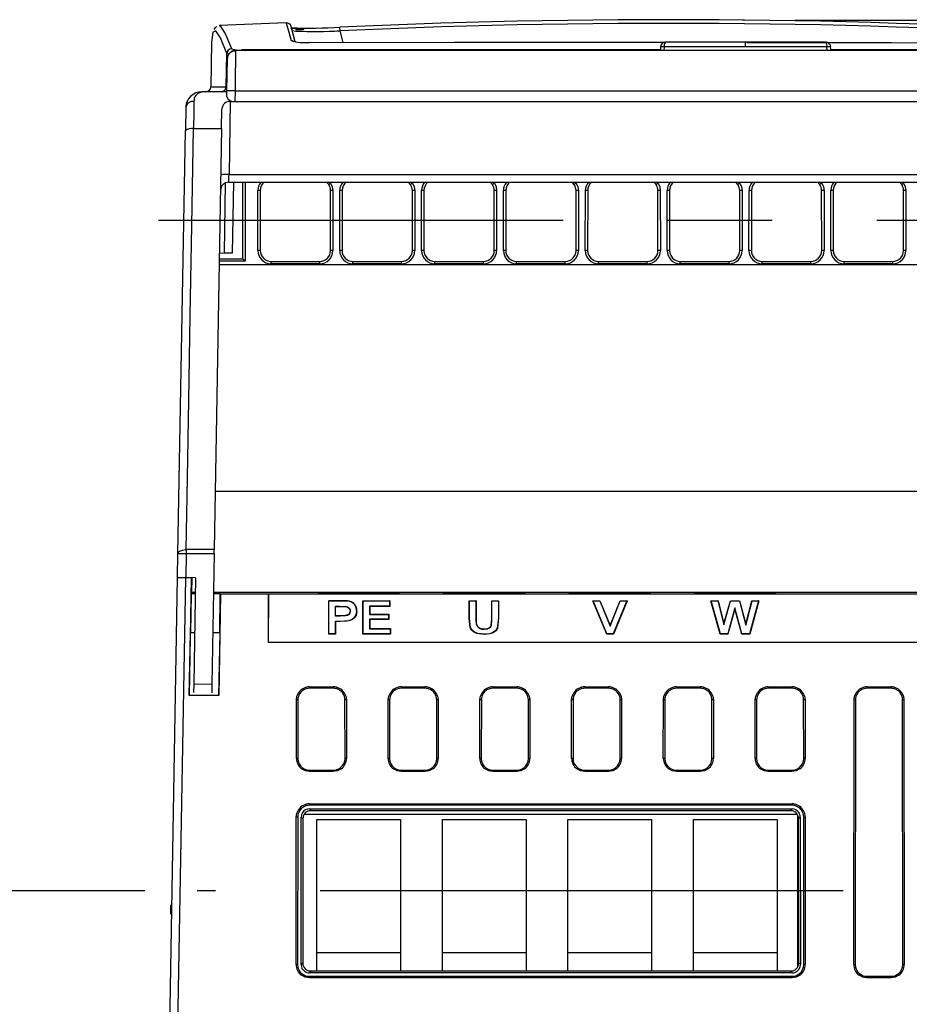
# Model space of a CAD drawing. Header units: millimetres. Extents: x 0 to 699, y 0 to 540.
# Tile 30 of 38: x 545 to 599, y 188 to 248. Entities that reach past the tile are written whole.
import ezdxf

# ---------------------------------------------------------------- set-up
doc = ezdxf.new("R2010")
doc.units = ezdxf.units.MM
doc.header["$LTSCALE"] = 2.5
doc.linetypes.add('CENTERX2', pattern=[20.32, 12.7, -2.54, 2.54, -2.54])
doc.layers.add('CENTER', color=40, linetype='CENTERX2')
doc.layers.add('DIMENSIONS', color=140, linetype='Continuous', lineweight=25)
doc.styles.add('SLDTEXTSTYLE0', font='TXT', dxfattribs={"width": 0.7})
doc.dimstyles.new('SLDDIMSTYLE0', dxfattribs={"dimtxt": 5.39502, "dimasz": 8.255, "dimexe": 0, "dimexo": 0.0625, "dimgap": 1.348755, "dimtad": 0, "dimtih": 1, "dimtoh": 1, "dimrnd": 1e-09, "dimzin": 12, "dimdsep": 46, "dimtxsty": 'SLDTEXTSTYLE0', "dimsah": 1, "dimcen": 0.09, "dimadec": 0, "dimazin": 3, "dimtfac": 1, "dimtofl": 0, "dimtmove": 0, "dimatfit": 3, "dimfxl": 0, "dimfrac": 2, "dimtolj": 1, "dimtzin": 12, "dimarcsym": 0})

# ---------------------------------------------------------------- blocks, each defined once
blk = doc.blocks.new('_D_15')
at = {"layer": 'DIMENSIONS'}
for p, q in [((592.178, 247.54), (676.376, 247.54)), ((668.438, 247.54), (668.438, 183.15)), ((660.422, 173.368), (658.611, 173.368)), ((658.611, 173.368), (658.611, 164.793)), ((676.454, 173.368), (678.266, 173.368)), ((678.266, 173.368), (678.266, 164.793)), ((658.611, 164.793), (660.422, 164.793)), ((678.266, 164.793), (676.454, 164.793)), ((668.438, 99.195), (668.438, 163.586)), ((626.069, 99.195), (676.376, 99.195))]:
    blk.add_line(p, q, dxfattribs=at)
for points in [[(668.438, 247.54), (667.168, 239.285), (669.708, 239.285)], [(668.438, 99.195), (669.708, 107.45), (667.168, 107.45)]]:
    blk.add_solid(points, dxfattribs=at)
at = {"layer": 'DIMENSIONS', "char_height": 5.2917, "attachment_point": 1, "style": 'SLDTEXTSTYLE0'}
for s, insert in [('148.3', (658.178, 181.397)), ('5.84', (660.422, 171.615))]:
    blk.add_mtext(s, dxfattribs=dict(at, insert=insert))
blk = doc.blocks.new('_D_17')
at = {"layer": 'DIMENSIONS'}
for p, q in [((552.71, 194.693), (529.341, 194.693)), ((537.279, 194.693), (537.279, 156.726)), ((529.263, 146.944), (527.451, 146.944)), ((527.451, 146.944), (527.451, 138.37)), ((545.295, 146.944), (547.106, 146.944)), ((547.106, 146.944), (547.106, 138.37)), ((527.451, 138.37), (529.263, 138.37)), ((547.106, 138.37), (545.295, 138.37)), ((537.279, 99.195), (537.279, 137.162)), ((552.299, 99.195), (529.341, 99.195))]:
    blk.add_line(p, q, dxfattribs=at)
for points in [[(537.279, 194.693), (536.009, 186.438), (538.549, 186.438)], [(537.279, 99.195), (538.549, 107.45), (536.009, 107.45)]]:
    blk.add_solid(points, dxfattribs=at)
at = {"layer": 'DIMENSIONS', "char_height": 5.2917, "attachment_point": 1, "style": 'SLDTEXTSTYLE0'}
for s, insert in [('95.5', (529.263, 154.973)), ('3.76', (529.263, 145.191))]:
    blk.add_mtext(s, dxfattribs=dict(at, insert=insert))

msp = doc.modelspace()

# ---------------------------------------------------------------- linework, layer by layer
at = {"color": 179, "linetype": 'Continuous', "lineweight": 18}
msp.add_line((589.003, 247.54), (589.235, 247.538), dxfattribs=at)
for p, q in [((557.231, 247.211), (557.215, 247.204)), ((557.251, 247.156), (557.239, 247.151)), ((561.295, 247.366), (557.248, 247.21)), ((561.84, 246.226), (561.592, 247.151)), ((561.66, 246.898), (561.879, 246.872)), ((564.378, 246.882), (564.561, 246.891)), ((564.747, 246.189), (564.561, 246.885)), ((556.762, 246.199), (556.714, 243.469)), ((558.219, 245.695), (558.218, 245.606)), ((620.149, 245.695), (558.219, 245.695)), ((584.243, 245.911), (584.229, 245.695)), ((589.184, 245.911), (584.243, 245.911)), ((589.184, 246.195), (584.313, 246.195)), ((589.184, 245.911), (589.184, 246.195)), ((594.055, 246.195), (589.184, 246.195)), ((594.125, 245.911), (589.184, 245.911)), ((594.139, 245.695), (594.125, 245.911)), ((557.653, 243.49), (557.687, 245.506)), ((557.685, 243.239), (557.719, 245.204)), ((556.719, 243.49), (557.653, 243.49)), ((557.679, 242.9), (557.685, 243.239)), ((558.185, 243.239), (558.173, 242.593)), ((558.185, 243.239), (620.183, 243.239)), ((556.113, 243.16), (556.192, 243.195)), ((557.684, 243.195), (556.192, 243.195)), ((555.192, 242.213), (555.168, 240.834)), ((557.37, 240.951), (557.391, 242.145)), ((557.898, 242.593), (557.821, 238.169)), ((557.898, 242.593), (558.173, 242.593)), ((558.173, 242.593), (620.194, 242.593)), ((554.72, 215.142), (555.168, 240.834)), ((555.668, 240.951), (557.37, 240.951)), ((557.37, 240.951), (556.924, 215.401)), ((557.821, 238.169), (620.546, 238.169)), ((557.539, 233.404), (557.613, 237.657)), ((557.805, 237.695), (620.563, 237.695)), ((558.038, 233.395), (558.113, 237.695)), ((558.66, 233.049), (558.656, 237.695)), ((558.799, 237.695), (558.803, 232.906)), ((563.871, 237.554), (563.737, 237.695)), ((563.938, 237.695), (563.99, 237.634)), ((568.841, 237.554), (568.707, 237.695)), ((568.908, 237.695), (568.96, 237.634)), ((573.811, 237.554), (573.677, 237.695)), ((573.878, 237.695), (573.93, 237.634)), ((578.781, 237.554), (578.647, 237.695)), ((578.848, 237.695), (578.9, 237.634)), ((583.751, 237.554), (583.617, 237.695)), ((583.818, 237.695), (583.87, 237.634)), ((588.721, 237.554), (588.587, 237.695)), ((588.788, 237.695), (588.84, 237.634)), ((593.691, 237.554), (593.557, 237.695)), ((593.758, 237.695), (593.81, 237.634)), ((598.661, 237.554), (598.527, 237.695)), ((598.728, 237.695), (598.78, 237.634)), ((559.57, 233.553), (559.574, 237.192)), ((559.717, 237.191), (559.714, 233.552)), ((563.984, 233.552), (563.981, 237.191)), ((564.124, 237.192), (564.127, 233.553)), ((564.54, 233.553), (564.544, 237.192)), ((564.687, 237.191), (564.684, 233.552)), ((568.954, 233.552), (568.951, 237.191)), ((569.094, 237.192), (569.097, 233.553)), ((569.51, 233.553), (569.514, 237.192)), ((569.657, 237.191), (569.654, 233.552)), ((573.924, 233.552), (573.921, 237.191)), ((574.064, 237.192), (574.067, 233.553)), ((574.48, 233.553), (574.484, 237.192)), ((574.627, 237.191), (574.624, 233.552)), ((578.894, 233.552), (578.891, 237.191)), ((579.034, 237.192), (579.037, 233.553)), ((579.45, 233.553), (579.454, 237.192)), ((579.597, 237.191), (579.594, 233.552)), ((583.864, 233.552), (583.861, 237.191)), ((584.004, 237.192), (584.007, 233.553)), ((584.42, 233.553), (584.424, 237.192)), ((584.567, 237.191), (584.564, 233.552)), ((588.834, 233.552), (588.831, 237.191)), ((588.974, 237.192), (588.977, 233.553)), ((589.39, 233.553), (589.394, 237.192)), ((589.537, 237.191), (589.534, 233.552)), ((593.804, 233.552), (593.801, 237.191)), ((593.944, 237.192), (593.947, 233.553)), ((594.36, 233.553), (594.364, 237.192)), ((594.507, 237.191), (594.504, 233.552)), ((598.774, 233.552), (598.771, 237.191)), ((598.914, 237.192), (598.917, 233.553)), ((557.239, 233.409), (557.539, 233.404)), ((558.038, 233.395), (557.539, 233.404)), ((621.142, 232.678), (557.226, 232.678)), ((558.803, 232.906), (557.23, 232.906)), ((557.232, 233.049), (558.66, 233.049)), ((560.369, 232.753), (560.369, 232.896)), ((560.369, 232.896), (563.329, 232.896)), ((563.329, 232.753), (560.369, 232.753)), ((563.329, 232.753), (563.329, 232.896)), ((565.339, 232.753), (565.339, 232.896)), ((565.339, 232.896), (568.299, 232.896)), ((568.299, 232.753), (565.339, 232.753)), ((568.299, 232.753), (568.299, 232.896)), ((570.309, 232.753), (570.309, 232.896)), ((570.309, 232.896), (573.269, 232.896)), ((573.269, 232.753), (570.309, 232.753)), ((573.269, 232.753), (573.269, 232.896)), ((575.279, 232.753), (575.279, 232.896)), ((575.279, 232.896), (578.239, 232.896)), ((578.239, 232.753), (575.279, 232.753)), ((578.239, 232.753), (578.239, 232.896)), ((580.249, 232.753), (580.249, 232.896)), ((580.249, 232.896), (583.209, 232.896)), ((583.209, 232.753), (580.249, 232.753)), ((583.209, 232.753), (583.209, 232.896)), ((585.219, 232.753), (585.219, 232.896)), ((585.219, 232.896), (588.179, 232.896)), ((588.179, 232.753), (585.219, 232.753)), ((588.179, 232.753), (588.179, 232.896)), ((590.189, 232.753), (590.189, 232.896)), ((590.189, 232.896), (593.149, 232.896)), ((593.149, 232.753), (590.189, 232.753)), ((593.149, 232.753), (593.149, 232.896)), ((595.159, 232.753), (595.159, 232.896)), ((595.159, 232.896), (598.119, 232.896)), ((598.119, 232.753), (595.159, 232.753)), ((598.119, 232.753), (598.119, 232.896)), ((621.382, 218.925), (556.986, 218.925)), ((554.695, 213.723), (554.72, 215.142)), ((555.22, 215.142), (555.195, 213.71)), ((555.22, 215.401), (555.22, 215.142)), ((556.924, 215.401), (555.22, 215.401)), ((556.92, 215.142), (555.22, 215.142)), ((556.92, 215.142), (556.781, 207.211)), ((556.92, 215.142), (556.924, 215.401)), ((554.214, 186.195), (554.695, 213.704)), ((554.695, 213.704), (554.695, 213.723)), ((554.714, 186.195), (555.194, 213.699)), ((555.531, 213.699), (555.194, 213.699)), ((555.794, 213.699), (555.195, 213.71)), ((555.531, 213.699), (555.406, 206.548)), ((555.531, 213.699), (555.533, 213.704)), ((555.566, 212.801), (555.582, 213.703)), ((555.794, 213.699), (555.682, 207.231)), ((555.542, 212.755), (555.525, 212.722)), ((555.778, 212.755), (555.542, 212.755)), ((555.564, 212.755), (555.565, 212.798)), ((555.566, 212.801), (555.565, 212.798)), ((555.779, 212.798), (555.565, 212.798)), ((555.779, 212.801), (555.566, 212.801)), ((557.245, 212.755), (556.878, 212.755)), ((621.489, 212.801), (556.879, 212.801)), ((557.202, 212.798), (556.879, 212.798)), ((557.245, 212.755), (557.202, 212.798)), ((557.202, 212.798), (557.202, 212.755)), ((555.525, 212.722), (555.475, 210.346)), ((555.777, 212.722), (555.525, 212.722)), ((557.278, 212.722), (556.877, 212.722)), ((557.3, 212.699), (557.193, 206.548)), ((557.255, 210.346), (557.278, 212.722)), ((557.3, 212.699), (557.278, 212.722)), ((560.213, 212.699), (557.3, 212.699)), ((560.213, 209.769), (560.236, 212.722)), ((560.213, 212.699), (560.236, 212.722)), ((560.213, 209.769), (560.213, 212.699)), ((560.236, 212.722), (618.132, 212.722)), ((563.87, 212.3), (564.598, 212.3)), ((563.87, 210.278), (563.87, 212.3)), ((563.87, 212.3), (563.886, 212.284)), ((563.886, 210.293), (563.886, 212.284)), ((564.598, 212.284), (563.886, 212.284)), ((564.598, 212.3), (564.598, 212.284)), ((565.13, 212.271), (565.126, 212.255)), ((565.939, 212.3), (567.587, 212.3)), ((565.939, 210.278), (565.939, 212.3)), ((565.939, 212.3), (565.955, 212.284)), ((565.955, 210.293), (565.955, 212.284)), ((565.955, 212.284), (567.572, 212.284)), ((567.587, 212.3), (567.572, 212.284)), ((567.572, 212.284), (567.572, 211.974)), ((567.587, 212.3), (567.587, 211.959)), ((572.402, 212.3), (572.823, 212.3)), ((572.402, 211.226), (572.402, 212.3)), ((572.402, 212.3), (572.418, 212.284)), ((572.418, 211.225), (572.418, 212.284)), ((572.418, 212.284), (572.807, 212.284)), ((572.823, 212.3), (572.807, 212.284)), ((572.807, 212.284), (572.807, 211.204)), ((572.823, 212.3), (572.823, 211.205)), ((573.77, 212.3), (574.19, 212.3)), ((573.77, 211.182), (573.77, 212.3)), ((573.77, 212.3), (573.785, 212.284)), ((573.785, 211.181), (573.785, 212.284)), ((573.785, 212.284), (574.175, 212.284)), ((574.19, 212.3), (574.175, 212.284)), ((574.175, 212.284), (574.175, 211.242)), ((574.19, 212.3), (574.19, 211.242)), ((579.899, 212.3), (580.337, 212.3)), ((580.754, 210.278), (579.899, 212.3)), ((579.899, 212.3), (579.923, 212.284)), ((580.764, 210.293), (579.923, 212.284)), ((579.923, 212.284), (580.327, 212.284)), ((580.337, 212.3), (580.327, 212.284)), ((580.327, 212.284), (580.969, 210.761)), ((580.337, 212.3), (580.969, 210.804)), ((580.969, 210.804), (581.566, 212.3)), ((580.969, 210.761), (581.576, 212.284)), ((581.98, 212.284), (581.15, 210.293)), ((582.003, 212.3), (581.16, 210.278)), ((581.566, 212.3), (582.003, 212.3)), ((581.566, 212.3), (581.576, 212.284)), ((581.576, 212.284), (581.98, 212.284)), ((582.003, 212.3), (581.98, 212.284)), ((587.081, 212.3), (587.509, 212.3)), ((587.643, 210.278), (587.081, 212.3)), ((587.081, 212.3), (587.102, 212.284)), ((587.655, 210.293), (587.102, 212.284)), ((587.102, 212.284), (587.497, 212.284)), ((587.509, 212.3), (587.497, 212.284)), ((587.497, 212.284), (587.87, 210.839)), ((587.509, 212.3), (587.87, 210.901)), ((587.87, 210.901), (588.258, 212.3)), ((587.87, 210.839), (588.27, 212.284)), ((588.258, 212.3), (588.816, 212.3)), ((588.258, 212.3), (588.27, 212.284)), ((588.27, 212.284), (588.804, 212.284)), ((588.816, 212.3), (588.804, 212.284)), ((588.804, 212.284), (589.203, 210.812)), ((588.816, 212.3), (589.203, 210.875)), ((589.203, 210.875), (589.564, 212.3)), ((589.203, 210.812), (589.576, 212.284)), ((589.971, 212.284), (589.427, 210.293)), ((589.992, 212.3), (589.439, 210.278)), ((589.564, 212.3), (589.992, 212.3)), ((589.564, 212.3), (589.576, 212.284)), ((589.576, 212.284), (589.971, 212.284)), ((589.992, 212.3), (589.971, 212.284)), ((564.276, 211.974), (564.533, 211.974)), ((564.276, 211.364), (564.276, 211.974)), ((564.276, 211.974), (564.291, 211.959)), ((564.291, 211.381), (564.291, 211.959)), ((564.291, 211.959), (564.533, 211.959)), ((564.533, 211.974), (564.533, 211.959)), ((565.184, 211.67), (565.168, 211.671)), ((567.572, 211.974), (566.344, 211.974)), ((566.344, 211.974), (566.344, 211.469)), ((566.36, 211.959), (566.344, 211.974)), ((566.36, 211.959), (566.36, 211.486)), ((567.587, 211.959), (566.36, 211.959)), ((567.587, 211.959), (567.572, 211.974)), ((588.537, 211.862), (588.102, 210.293)), ((588.536, 211.803), (588.114, 210.278)), ((588.536, 211.803), (588.537, 211.862)), ((588.949, 210.278), (588.536, 211.803)), ((588.961, 210.293), (588.537, 211.862)), ((564.291, 211.381), (564.276, 211.364)), ((564.566, 211.364), (564.276, 211.364)), ((564.276, 211.055), (564.595, 211.055)), ((564.276, 210.293), (564.276, 211.055)), ((564.291, 211.039), (564.276, 211.055)), ((564.566, 211.381), (564.291, 211.381)), ((564.595, 211.039), (564.291, 211.039)), ((564.291, 211.039), (564.291, 210.278)), ((564.566, 211.364), (564.566, 211.381)), ((564.595, 211.039), (564.595, 211.055)), ((566.36, 211.486), (566.344, 211.469)), ((566.344, 211.469), (567.502, 211.469)), ((567.502, 211.186), (566.344, 211.186)), ((566.344, 211.186), (566.344, 210.603)), ((566.36, 211.171), (566.344, 211.186)), ((566.36, 211.486), (567.517, 211.486)), ((566.36, 211.171), (566.36, 210.619)), ((567.517, 211.171), (566.36, 211.171)), ((567.517, 211.486), (567.502, 211.469)), ((567.502, 211.469), (567.502, 211.186)), ((567.517, 211.171), (567.502, 211.186)), ((567.517, 211.486), (567.517, 211.171)), ((572.418, 211.225), (572.402, 211.226)), ((572.823, 211.205), (572.807, 211.204)), ((573.77, 211.182), (573.785, 211.181)), ((574.19, 211.242), (574.175, 211.242)), ((555.408, 206.553), (555.475, 210.346)), ((555.736, 210.346), (555.475, 210.346)), ((557.255, 210.346), (556.836, 210.346)), ((557.255, 210.346), (557.189, 206.553)), ((566.36, 210.619), (566.344, 210.603)), ((566.344, 210.603), (567.607, 210.603)), ((566.36, 210.619), (567.622, 210.619)), ((567.622, 210.619), (567.607, 210.603)), ((567.607, 210.603), (567.607, 210.293)), ((567.622, 210.619), (567.622, 210.278)), ((572.841, 210.873), (572.826, 210.868)), ((580.969, 210.804), (580.969, 210.761)), ((587.87, 210.901), (587.87, 210.839)), ((589.203, 210.875), (589.203, 210.812)), ((618.155, 209.769), (560.213, 209.769)), ((563.87, 210.278), (563.886, 210.293)), ((564.291, 210.278), (563.87, 210.278)), ((564.276, 210.293), (563.886, 210.293)), ((564.276, 210.293), (564.291, 210.278)), ((565.939, 210.278), (565.955, 210.293)), ((567.622, 210.278), (565.939, 210.278)), ((567.607, 210.293), (565.955, 210.293)), ((567.607, 210.293), (567.622, 210.278)), ((580.754, 210.278), (580.764, 210.293)), ((581.16, 210.278), (580.754, 210.278)), ((581.15, 210.293), (580.764, 210.293)), ((581.15, 210.293), (581.16, 210.278)), ((587.643, 210.278), (587.655, 210.293)), ((588.114, 210.278), (587.643, 210.278)), ((588.102, 210.293), (587.655, 210.293)), ((588.102, 210.293), (588.114, 210.278)), ((588.949, 210.278), (588.961, 210.293)), ((589.439, 210.278), (588.949, 210.278)), ((589.427, 210.293), (588.961, 210.293)), ((589.439, 210.278), (589.427, 210.293)), ((555.682, 207.231), (555.673, 206.722)), ((556.781, 207.211), (555.682, 207.231)), ((556.781, 207.211), (556.772, 206.703)), ((562.712, 207.075), (564.146, 207.075)), ((562.712, 207.075), (562.712, 206.989)), ((564.146, 206.989), (562.712, 206.989)), ((564.146, 207.075), (564.146, 206.989)), ((568.282, 207.075), (569.716, 207.075)), ((568.282, 207.075), (568.282, 206.989)), ((569.716, 206.989), (568.282, 206.989)), ((569.716, 207.075), (569.716, 206.989)), ((573.852, 207.075), (575.286, 207.075)), ((573.852, 207.075), (573.852, 206.989)), ((575.286, 206.989), (573.852, 206.989)), ((575.286, 207.075), (575.286, 206.989)), ((579.422, 207.075), (580.856, 207.075)), ((579.422, 207.075), (579.422, 206.989)), ((580.856, 206.989), (579.422, 206.989)), ((580.856, 207.075), (580.856, 206.989)), ((584.992, 207.075), (586.426, 207.075)), ((584.992, 207.075), (584.992, 206.989)), ((586.426, 206.989), (584.992, 206.989)), ((586.426, 207.075), (586.426, 206.989)), ((590.562, 207.075), (591.996, 207.075)), ((590.562, 207.075), (590.562, 206.989)), ((591.996, 206.989), (590.562, 206.989)), ((591.996, 207.075), (591.996, 206.989)), ((596.567, 207.075), (598.001, 207.075)), ((596.567, 206.989), (596.567, 207.075)), ((598.001, 206.989), (596.567, 206.989)), ((598.001, 207.075), (598.001, 206.989)), ((555.406, 206.548), (555.408, 206.553)), ((557.193, 206.548), (555.406, 206.548)), ((557.189, 206.553), (555.408, 206.553)), ((557.193, 206.548), (557.189, 206.553)), ((561.909, 202.73), (561.913, 206.277)), ((561.999, 206.277), (561.996, 202.729)), ((564.862, 202.729), (564.859, 206.277)), ((564.945, 206.277), (564.948, 202.73)), ((567.479, 202.73), (567.483, 206.277)), ((567.569, 206.277), (567.566, 202.729)), ((570.432, 202.729), (570.429, 206.277)), ((570.515, 206.277), (570.518, 202.73)), ((573.049, 202.73), (573.053, 206.277)), ((573.139, 206.277), (573.136, 202.729)), ((576.002, 202.729), (575.999, 206.277)), ((576.085, 206.277), (576.088, 202.73)), ((578.619, 202.73), (578.623, 206.277)), ((578.709, 206.277), (578.706, 202.729)), ((581.572, 202.729), (581.569, 206.277)), ((581.655, 206.277), (581.658, 202.73)), ((584.189, 202.73), (584.193, 206.277)), ((584.279, 206.277), (584.276, 202.729)), ((587.142, 202.729), (587.139, 206.277)), ((587.225, 206.277), (587.228, 202.73)), ((589.759, 202.73), (589.763, 206.277)), ((589.849, 206.277), (589.846, 202.729)), ((592.712, 202.729), (592.709, 206.277)), ((592.795, 206.277), (592.798, 202.73)), ((595.753, 190.218), (595.768, 206.277)), ((595.854, 206.277), (595.839, 190.218)), ((598.729, 190.218), (598.714, 206.277)), ((598.8, 206.277), (598.815, 190.218)), ((562.707, 202.016), (564.15, 202.016)), ((562.707, 201.93), (562.707, 202.016)), ((564.15, 202.016), (564.15, 201.93)), ((568.277, 202.016), (569.72, 202.016)), ((568.277, 201.93), (568.277, 202.016)), ((569.72, 202.016), (569.72, 201.93)), ((573.847, 202.016), (575.29, 202.016)), ((573.847, 201.93), (573.847, 202.016)), ((575.29, 202.016), (575.29, 201.93)), ((579.417, 202.016), (580.86, 202.016)), ((579.417, 201.93), (579.417, 202.016)), ((580.86, 202.016), (580.86, 201.93)), ((584.987, 202.016), (586.43, 202.016)), ((584.987, 201.93), (584.987, 202.016)), ((586.43, 202.016), (586.43, 201.93)), ((590.557, 202.016), (592, 202.016)), ((590.557, 201.93), (590.557, 202.016)), ((592, 202.016), (592, 201.93)), ((564.15, 201.93), (562.707, 201.93)), ((569.72, 201.93), (568.277, 201.93)), ((575.29, 201.93), (573.847, 201.93)), ((580.86, 201.93), (579.417, 201.93)), ((586.43, 201.93), (584.987, 201.93)), ((592, 201.93), (590.557, 201.93)), ((562.706, 199.972), (592.002, 199.972)), ((562.706, 199.972), (562.706, 199.886)), ((592.002, 199.886), (562.706, 199.886)), ((562.706, 199.668), (592.002, 199.668)), ((562.706, 199.668), (562.806, 199.568)), ((591.902, 199.568), (592.002, 199.668)), ((592.002, 199.972), (592.002, 199.886)), ((561.898, 190.218), (561.906, 199.174)), ((561.992, 199.174), (561.984, 190.218)), ((562.197, 190.213), (562.206, 199.169)), ((562.306, 199.069), (562.206, 199.169)), ((562.306, 199.069), (562.298, 190.314)), ((592.328, 199.33), (562.38, 199.33)), ((592.042, 199.548), (562.666, 199.548)), ((563.155, 199.03), (568.233, 199.03)), ((563.155, 189.838), (563.155, 199.03)), ((568.233, 199.03), (568.233, 189.838)), ((570.775, 199.03), (575.853, 199.03)), ((570.775, 189.838), (570.775, 199.03)), ((575.853, 199.03), (575.853, 189.838)), ((578.395, 199.03), (583.473, 199.03)), ((578.395, 189.838), (578.395, 199.03)), ((583.473, 199.03), (583.473, 189.838)), ((586.015, 199.03), (591.093, 199.03)), ((586.015, 189.838), (586.015, 199.03)), ((591.093, 199.03), (591.093, 189.838)), ((592.364, 190.104), (592.364, 199.259)), ((592.502, 199.169), (592.402, 199.069)), ((592.41, 190.314), (592.402, 199.069)), ((592.502, 199.169), (592.51, 190.213)), ((592.724, 190.218), (592.715, 199.174)), ((592.802, 199.174), (592.81, 190.218)), ((554.349, 193.92), (554.284, 193.795)), ((554.284, 193.295), (554.284, 193.795)), ((554.284, 193.295), (554.338, 193.295)), ((568.233, 190.931), (563.155, 190.931)), ((575.853, 190.931), (570.775, 190.931)), ((583.473, 190.931), (578.395, 190.931)), ((591.093, 190.931), (586.015, 190.931)), ((562.197, 190.213), (562.298, 190.314)), ((592.41, 190.314), (592.51, 190.213)), ((562.644, 189.838), (563.155, 189.838)), ((562.797, 189.814), (562.696, 189.713)), ((592.012, 189.713), (562.696, 189.713)), ((562.696, 189.505), (592.012, 189.505)), ((562.696, 189.419), (562.696, 189.505)), ((563.155, 189.838), (568.233, 189.838)), ((568.233, 189.838), (570.775, 189.838)), ((570.775, 189.838), (575.853, 189.838)), ((575.853, 189.838), (578.395, 189.838)), ((578.395, 189.838), (583.473, 189.838)), ((583.473, 189.838), (586.015, 189.838)), ((586.015, 189.838), (591.093, 189.838)), ((591.093, 189.838), (592.064, 189.838)), ((592.012, 189.713), (591.911, 189.814)), ((592.012, 189.419), (592.012, 189.505)), ((596.551, 189.505), (598.017, 189.505)), ((596.551, 189.419), (596.551, 189.505)), ((598.017, 189.419), (598.017, 189.505)), ((592.012, 189.419), (562.696, 189.419)), ((598.017, 189.419), (596.551, 189.419))]:
    msp.add_line(p, q)
at = {"flags": 128}
for points in [[(556.862, 246.813), (556.838, 246.801), (556.762, 246.199)], [(557.687, 245.506), (557.301, 246.457), (557.018, 246.888), (556.862, 246.813)], [(557.073, 247.139), (556.974, 247.094), (556.891, 246.967)], [(557.981, 245.798), (557.593, 246.752), (557.306, 247.183), (557.251, 247.156)], [(561.292, 247.368), (561.291, 247.373), (561.295, 247.358)], [(561.295, 247.358), (561.368, 247.099), (561.586, 246.291)], [(561.557, 247.075), (561.593, 247.057), (561.823, 247.029)], [(561.823, 247.029), (561.863, 247.025), (562.131, 247.003), (562.304, 246.987), (562.344, 246.979), (562.35, 246.977), (562.352, 246.976), (562.353, 246.975), (562.354, 246.974), (562.354, 246.974), (562.355, 246.973), (562.355, 246.973), (562.355, 246.972), (562.355, 246.971), (562.353, 246.969), (562.349, 246.967), (562.296, 246.955), (562.158, 246.939), (561.869, 246.918)], [(558.218, 245.606), (558.216, 245.519), (558.209, 244.978), (558.199, 244.316), (558.193, 243.828), (558.185, 243.239)], [(584.012, 245.735), (578.957, 245.735), (568.745, 245.734), (558.58, 245.732)], [(562.687, 246.187), (571.481, 246.196), (580.318, 246.196), (584.308, 246.192)], [(562.696, 246.187), (562.694, 246.188), (562.687, 246.187)], [(584.023, 245.916), (584.016, 245.815), (584.008, 245.695)], [(584.023, 245.917), (584.017, 245.916), (584.023, 245.911)], [(589.258, 246.188), (598.034, 246.174), (606.869, 246.15), (615.661, 246.113)], [(594.345, 245.911), (594.351, 245.916), (594.319, 245.918), (594.259, 245.917), (594.203, 245.915), (594.125, 245.911)], [(594.359, 245.695), (594.353, 245.794), (594.345, 245.916)], [(619.787, 245.726), (609.626, 245.73), (599.425, 245.733), (594.356, 245.734)], [(557.816, 245.474), (557.76, 245.481), (557.687, 245.506)], [(555.692, 242.606), (555.682, 241.945), (555.668, 240.951)], [(555.22, 215.401), (555.296, 219.748), (555.379, 224.474), (555.469, 229.583), (555.565, 235.078), (555.668, 240.951)], [(563.99, 237.634), (564.09, 237.423), (564.124, 237.192)], [(568.96, 237.634), (569.06, 237.423), (569.094, 237.192)], [(573.93, 237.634), (574.03, 237.423), (574.064, 237.192)], [(578.9, 237.634), (579, 237.423), (579.034, 237.192)], [(583.87, 237.634), (583.97, 237.423), (584.004, 237.192)], [(588.84, 237.634), (588.94, 237.423), (588.974, 237.192)], [(593.81, 237.634), (593.91, 237.423), (593.944, 237.192)], [(598.78, 237.634), (598.88, 237.423), (598.914, 237.192)], [(554.72, 215.142), (554.756, 215.24), (554.794, 215.279), (554.868, 215.328), (554.989, 215.374), (555.09, 215.394), (555.22, 215.401)], [(565.694, 212.798), (566.521, 212.797), (567.255, 212.794), (567.813, 212.788), (568.132, 212.781), (568.177, 212.774), (567.943, 212.767), (567.455, 212.761), (566.767, 212.757), (565.958, 212.755), (565.694, 212.755), (564.867, 212.756), (564.133, 212.759), (563.575, 212.765), (563.255, 212.772), (563.21, 212.779), (563.445, 212.786), (563.933, 212.792), (564.621, 212.796), (565.43, 212.798), (565.694, 212.798)], [(573.314, 212.798), (574.141, 212.797), (574.875, 212.794), (575.433, 212.788), (575.752, 212.781), (575.797, 212.774), (575.563, 212.767), (575.075, 212.761), (574.387, 212.757), (573.578, 212.755), (573.314, 212.755), (572.487, 212.756), (571.753, 212.759), (571.195, 212.765), (570.875, 212.772), (570.83, 212.779), (571.065, 212.786), (571.553, 212.792), (572.241, 212.796), (573.05, 212.798), (573.314, 212.798)], [(580.934, 212.798), (581.761, 212.797), (582.495, 212.794), (583.053, 212.788), (583.372, 212.781), (583.417, 212.774), (583.183, 212.767), (582.695, 212.761), (582.007, 212.757), (581.198, 212.755), (580.934, 212.755), (580.107, 212.756), (579.373, 212.759), (578.815, 212.765), (578.495, 212.772), (578.45, 212.779), (578.685, 212.786), (579.173, 212.792), (579.861, 212.796), (580.67, 212.798), (580.934, 212.798)], [(588.554, 212.798), (589.381, 212.797), (590.115, 212.794), (590.673, 212.788), (590.992, 212.781), (591.037, 212.774), (590.803, 212.767), (590.315, 212.761), (589.627, 212.757), (588.818, 212.755), (588.554, 212.755), (587.727, 212.756), (586.993, 212.759), (586.435, 212.765), (586.115, 212.772), (586.07, 212.779), (586.305, 212.786), (586.793, 212.792), (587.481, 212.796), (588.29, 212.798), (588.554, 212.798)], [(564.533, 211.974), (564.91, 211.956), (565.01, 211.927), (565.091, 211.874), (565.149, 211.805), (565.181, 211.712), (565.184, 211.67)], [(564.533, 211.959), (564.91, 211.941), (565.006, 211.912), (565.083, 211.861), (565.138, 211.793), (565.166, 211.707), (565.168, 211.671)], [(565.168, 211.671), (565.133, 211.54), (565.068, 211.469), (564.976, 211.418), (564.867, 211.394), (564.566, 211.381)], [(565.184, 211.67), (565.158, 211.553), (565.099, 211.473), (565.006, 211.413), (564.894, 211.381), (564.566, 211.364)], [(565.589, 211.676), (565.536, 211.411), (565.413, 211.239), (565.261, 211.131), (565.067, 211.07), (564.595, 211.039)], [(564.595, 211.055), (564.964, 211.071), (565.177, 211.112), (565.331, 211.19), (565.48, 211.342), (565.557, 211.522), (565.573, 211.675)], [(565.589, 211.676), (565.581, 211.676), (565.573, 211.675)], [(573.323, 210.252), (572.86, 210.311), (572.668, 210.406), (572.529, 210.543), (572.453, 210.702), (572.402, 211.226)], [(573.323, 210.267), (572.933, 210.306), (572.73, 210.385), (572.575, 210.509), (572.48, 210.668), (572.418, 211.225)], [(573.312, 210.593), (573.519, 210.619), (573.623, 210.665), (573.7, 210.735), (573.741, 210.816), (573.77, 211.182)], [(573.312, 210.577), (573.519, 210.602), (573.629, 210.65), (573.711, 210.722), (573.755, 210.807), (573.785, 211.181)], [(574.19, 211.242), (574.122, 210.628), (574.021, 210.476), (573.857, 210.358), (573.643, 210.283), (573.323, 210.252)], [(574.175, 211.242), (574.105, 210.628), (574.004, 210.481), (573.844, 210.369), (573.635, 210.296), (573.323, 210.267)], [(573.312, 210.593), (573.312, 210.585), (573.312, 210.577)], [(573.323, 210.252), (573.323, 210.259), (573.323, 210.267)], [(561.913, 206.277), (561.946, 206.508), (562.047, 206.719)], [(564.811, 206.719), (564.912, 206.508), (564.945, 206.277)], [(567.483, 206.277), (567.516, 206.508), (567.617, 206.719)], [(570.381, 206.719), (570.482, 206.508), (570.515, 206.277)], [(573.053, 206.277), (573.086, 206.508), (573.187, 206.719)], [(575.951, 206.719), (576.052, 206.508), (576.085, 206.277)], [(578.623, 206.277), (578.656, 206.508), (578.757, 206.719)], [(581.521, 206.719), (581.622, 206.508), (581.655, 206.277)], [(584.193, 206.277), (584.226, 206.508), (584.327, 206.719)], [(587.091, 206.719), (587.192, 206.508), (587.225, 206.277)], [(589.763, 206.277), (589.796, 206.508), (589.897, 206.719)], [(592.661, 206.719), (592.762, 206.508), (592.795, 206.277)], [(595.768, 206.277), (595.801, 206.508), (595.902, 206.719)], [(598.666, 206.719), (598.767, 206.508), (598.8, 206.277)], [(562.707, 201.93), (562.455, 201.971), (562.228, 202.09)], [(564.629, 202.09), (564.403, 201.971), (564.15, 201.93)], [(568.277, 201.93), (568.025, 201.971), (567.798, 202.09)], [(570.199, 202.09), (569.973, 201.971), (569.72, 201.93)], [(573.847, 201.93), (573.595, 201.971), (573.368, 202.09)], [(575.769, 202.09), (575.543, 201.971), (575.29, 201.93)], [(579.417, 201.93), (579.165, 201.971), (578.938, 202.09)], [(581.339, 202.09), (581.113, 201.971), (580.86, 201.93)], [(584.987, 201.93), (584.735, 201.971), (584.508, 202.09)], [(586.909, 202.09), (586.683, 201.971), (586.43, 201.93)], [(590.557, 201.93), (590.305, 201.971), (590.078, 202.09)], [(592.479, 202.09), (592.253, 201.971), (592, 201.93)], [(561.906, 199.174), (561.94, 199.406), (562.04, 199.617)], [(592.667, 199.617), (592.768, 199.406), (592.802, 199.174)], [(562.696, 189.419), (562.443, 189.46), (562.217, 189.578)], [(592.491, 189.578), (592.264, 189.46), (592.012, 189.419)], [(596.551, 189.419), (596.298, 189.46), (596.072, 189.578)], [(598.496, 189.578), (598.269, 189.46), (598.017, 189.419)]]:
    msp.add_lwpolyline(points, dxfattribs=at)
for centre, radius, start, end in [((584.443, -185.967), 433.531, 86.13233, 92.63037), ((561.301, 247.072), 0.301, 15.03433, 92.0096), ((562.702, 278.251), 31.198, 268.00049, 273.39054), ((563.049, 280.111), 33.26, 267.98427, 272.60537), ((562.483, 260.19), 13.138, 269.77929, 270.32525), ((562.456, 275.893), 28.842, 270.23294, 271.4956), ((561.164, 246.783), 3.398, 1.72538, 5.46844), ((584.443, -186.024), 433.366, 86.13354, 92.62951), ((562.408, 249.109), 2.935, 253.73812, 275.44672), ((561.593, 245.991), 0.3, 56.41823, 91.22757), ((557.987, 245.498), 0.301, 91.16214, 178.52519), ((558.147, 245.236), 0.418, 80.20059, 159.04445), ((558.219, 245.195), 0.5, 90, 123.37971), ((558.435, 247.144), 1.42, 251.37685, 275.89635), ((558.657, 245.677), 0.0938, 144.36246, 168.78498), ((584.313, 245.895), 0.3, 90, 180), ((584.082, 244.043), 1.875, 85.07293, 91.79014), ((584.593, 245.975), 0.356, 141.78719, 190.34716), ((594.055, 245.895), 0.3, 0, 90), ((593.775, 245.975), 0.356, 349.65284, 38.21281), ((558.219, 245.195), 0.5, 138.92138, 179), ((556.419, 243.495), 0.3, 270.00013, 359.00013), ((557.353, 243.495), 0.3, 270.02584, 359.02705), ((557.935, 236.075), 7.168, 88.00162, 91.99838), ((556.192, 242.195), 1, 90, 179), ((556.192, 242.195), 1, 152.21963, 179), ((556.192, 242.195), 1, 123.33145, 142.84714), ((556.214, 242.647), 0.523, 101.027, 184.51143), ((558.116, 243.052), 0.463, 199.21137, 277.10062), ((555.645, 242.151), 0.457, 84.1394, 172.20647), ((557.86, 242.124), 0.47, 85.3576, 177.50656), ((555.542, 240.366), 0.599, 77.82801, 128.58684), ((557.655, 235.766), 2.409, 86.03796, 97.95839), ((455.249, 241.513), 102.627, 357.86826, 358.13296), ((557.805, 237.195), 0.5, 90, 179), ((560.303, 237.21), 0.73, 138.3187, 181.43152), ((560.366, 237.191), 0.649, 128.96184, 179.98516), ((574.299, 222.166), 18.588, 123.68241, 124.1253), ((563.322, 237.189), 0.658, 0.1262, 33.61504), ((565.273, 237.21), 0.73, 138.3187, 181.43152), ((565.336, 237.191), 0.649, 128.96184, 179.98516), ((579.269, 222.166), 18.588, 123.68241, 124.1253), ((568.292, 237.189), 0.658, 0.1262, 33.61504), ((570.243, 237.21), 0.73, 138.3187, 181.43152), ((570.306, 237.191), 0.649, 128.96184, 179.98516), ((584.239, 222.166), 18.588, 123.68241, 124.1253), ((573.262, 237.189), 0.658, 0.1262, 33.61504), ((575.213, 237.21), 0.73, 138.3187, 181.43152), ((575.276, 237.191), 0.649, 128.96184, 179.98516), ((589.209, 222.166), 18.588, 123.68241, 124.1253), ((578.232, 237.189), 0.658, 0.1262, 33.61504), ((580.183, 237.21), 0.73, 138.3187, 181.43152), ((580.246, 237.191), 0.649, 128.96184, 179.98516), ((594.179, 222.166), 18.588, 123.68241, 124.1253), ((583.202, 237.189), 0.658, 0.1262, 33.61504), ((585.153, 237.21), 0.73, 138.3187, 181.43152), ((585.216, 237.191), 0.649, 128.96184, 179.98516), ((599.149, 222.166), 18.588, 123.68241, 124.1253), ((588.172, 237.189), 0.658, 0.1262, 33.61504), ((590.123, 237.21), 0.73, 138.3187, 181.43152), ((590.186, 237.191), 0.649, 128.96184, 179.98516), ((604.119, 222.166), 18.588, 123.68241, 124.1253), ((593.142, 237.189), 0.658, 0.1262, 33.61504), ((595.093, 237.21), 0.73, 138.3187, 181.43152), ((595.156, 237.191), 0.649, 128.96184, 179.98516), ((609.089, 222.166), 18.588, 123.68241, 124.1253), ((598.112, 237.189), 0.658, 0.1262, 33.61504), ((559.563, 221.839), 15.353, 89.4258, 89.96073), ((564.135, 221.839), 15.353, 90.03927, 90.5742), ((564.533, 221.839), 15.353, 89.4258, 89.96073), ((569.105, 221.839), 15.353, 90.03927, 90.5742), ((569.503, 221.839), 15.353, 89.4258, 89.96073), ((574.075, 221.839), 15.353, 90.03927, 90.5742), ((574.473, 221.839), 15.353, 89.4258, 89.96073), ((579.045, 221.839), 15.353, 90.03927, 90.5742), ((579.443, 221.839), 15.353, 89.4258, 89.96073), ((584.015, 221.839), 15.353, 90.03927, 90.5742), ((584.413, 221.839), 15.353, 89.4258, 89.96073), ((588.985, 221.839), 15.353, 90.03927, 90.5742), ((589.383, 221.839), 15.353, 89.4258, 89.96073), ((593.955, 221.839), 15.353, 90.03927, 90.5742), ((594.353, 221.839), 15.353, 89.4258, 89.96073), ((598.925, 221.839), 15.353, 90.03927, 90.5742), ((560.368, 233.551), 0.798, 179.88612, 270.00896), ((559.56, 218.2), 15.353, 89.4258, 89.96073), ((560.37, 233.552), 0.657, 180.0389, 269.84278), ((563.329, 233.551), 0.798, 269.99104, 0.11388), ((563.327, 233.553), 0.657, 270.16645, 359.95187), ((564.138, 218.2), 15.353, 90.03927, 90.5742), ((565.338, 233.551), 0.798, 179.88612, 270.00896), ((564.53, 218.2), 15.353, 89.4258, 89.96073), ((565.34, 233.552), 0.657, 180.0389, 269.84278), ((568.299, 233.551), 0.798, 269.99104, 0.11388), ((568.297, 233.553), 0.657, 270.16645, 359.95187), ((569.108, 218.2), 15.353, 90.03927, 90.5742), ((570.308, 233.551), 0.798, 179.88612, 270.00896), ((569.5, 218.2), 15.353, 89.4258, 89.96073), ((570.31, 233.552), 0.657, 180.0389, 269.84278), ((573.269, 233.551), 0.798, 269.99104, 0.11388), ((573.267, 233.553), 0.657, 270.16645, 359.95187), ((574.078, 218.2), 15.353, 90.03927, 90.5742), ((575.278, 233.551), 0.798, 179.88612, 270.00896), ((574.47, 218.2), 15.353, 89.4258, 89.96073), ((575.28, 233.552), 0.657, 180.0389, 269.84278), ((578.239, 233.551), 0.798, 269.99104, 0.11388), ((578.237, 233.553), 0.657, 270.16645, 359.95187), ((579.048, 218.2), 15.353, 90.03927, 90.5742), ((580.248, 233.551), 0.798, 179.88612, 270.00896), ((579.44, 218.2), 15.353, 89.4258, 89.96073), ((580.25, 233.552), 0.657, 180.0389, 269.84278), ((583.209, 233.551), 0.798, 269.99104, 0.11388), ((583.207, 233.553), 0.657, 270.16645, 359.95187), ((584.018, 218.2), 15.353, 90.03927, 90.5742), ((585.218, 233.551), 0.798, 179.88612, 270.00896), ((584.41, 218.2), 15.353, 89.4258, 89.96073), ((585.22, 233.552), 0.657, 180.0389, 269.84278), ((588.179, 233.551), 0.798, 269.99104, 0.11388), ((588.177, 233.553), 0.657, 270.16645, 359.95187), ((588.988, 218.2), 15.353, 90.03927, 90.5742), ((590.188, 233.551), 0.798, 179.88612, 270.00896), ((589.38, 218.2), 15.353, 89.4258, 89.96073), ((590.19, 233.552), 0.657, 180.0389, 269.84278), ((593.149, 233.551), 0.798, 269.99104, 0.11388), ((593.147, 233.553), 0.657, 270.16645, 359.95187), ((593.958, 218.2), 15.353, 90.03927, 90.5742), ((595.158, 233.551), 0.798, 179.88612, 270.00896), ((594.35, 218.2), 15.353, 89.4258, 89.96073), ((595.16, 233.552), 0.657, 180.0389, 269.84278), ((598.119, 233.551), 0.798, 269.99104, 0.11388), ((598.117, 233.553), 0.657, 270.16645, 359.95187), ((598.928, 218.2), 15.353, 90.03927, 90.5742), ((554.97, 207.978), 7.168, 88.00162, 91.99838), ((564.688, 209.074), 3.227, 82.13156, 91.59276), ((564.681, 208.938), 3.346, 82.35543, 91.41629), ((565.008, 211.702), 0.566, 357.30662, 77.96294), ((565.009, 211.703), 0.581, 357.33868, 77.9724), ((575.075, 211.161), 2.268, 178.90168, 187.4142), ((575.087, 211.162), 2.265, 178.89954, 187.32773), ((573.245, 211.016), 0.444, 199.35694, 278.73089), ((573.244, 211.015), 0.428, 199.45262, 279.13189), ((562.711, 206.278), 0.797, 89.8805, 146.37353), ((562.715, 206.27), 0.719, 90.19849, 146.05046), ((564.147, 206.278), 0.797, 33.62651, 90.11946), ((564.143, 206.27), 0.719, 33.9507, 89.80035), ((568.281, 206.278), 0.797, 89.8805, 146.37353), ((568.285, 206.27), 0.719, 90.19849, 146.05046), ((569.717, 206.278), 0.797, 33.62651, 90.11946), ((569.713, 206.27), 0.719, 33.9507, 89.80035), ((573.851, 206.278), 0.797, 89.8805, 146.37353), ((573.855, 206.27), 0.719, 90.19849, 146.05046), ((575.287, 206.278), 0.797, 33.62651, 90.11946), ((575.283, 206.27), 0.719, 33.9507, 89.80035), ((579.421, 206.278), 0.797, 89.8805, 146.37353), ((579.425, 206.27), 0.719, 90.19849, 146.05046), ((580.857, 206.278), 0.797, 33.62651, 90.11946), ((580.853, 206.27), 0.719, 33.9507, 89.80035), ((584.991, 206.278), 0.797, 89.8805, 146.37353), ((584.995, 206.27), 0.719, 90.19849, 146.05046), ((586.427, 206.278), 0.797, 33.62651, 90.11946), ((586.423, 206.27), 0.719, 33.9507, 89.80035), ((590.561, 206.278), 0.797, 89.8805, 146.37353), ((590.565, 206.27), 0.719, 90.19849, 146.05046), ((591.997, 206.278), 0.797, 33.62651, 90.11946), ((591.993, 206.27), 0.719, 33.9507, 89.80035), ((596.566, 206.278), 0.797, 89.8805, 146.37353), ((596.57, 206.27), 0.719, 90.19849, 146.05046), ((598.002, 206.278), 0.797, 33.62651, 90.11946), ((597.998, 206.27), 0.719, 33.9507, 89.80035), ((561.898, 189.735), 16.542, 89.65099, 89.95013), ((562.714, 206.275), 0.715, 146.37955, 179.87818), ((550.972, 190.108), 19.965, 56.06098, 56.30917), ((575.886, 190.108), 19.965, 123.69083, 123.93902), ((564.143, 206.275), 0.716, 0.1236, 33.61866), ((564.96, 189.735), 16.542, 90.04987, 90.34901), ((567.468, 189.735), 16.542, 89.65099, 89.95013), ((568.284, 206.275), 0.715, 146.37955, 179.87818), ((556.542, 190.108), 19.965, 56.06098, 56.30917), ((581.456, 190.108), 19.965, 123.69083, 123.93902), ((569.713, 206.275), 0.716, 0.1236, 33.61866), ((570.53, 189.735), 16.542, 90.04987, 90.34901), ((573.038, 189.735), 16.542, 89.65099, 89.95013), ((573.854, 206.275), 0.715, 146.37955, 179.87818), ((562.112, 190.108), 19.965, 56.06098, 56.30917), ((587.026, 190.108), 19.965, 123.69083, 123.93902), ((575.283, 206.275), 0.716, 0.1236, 33.61866), ((576.1, 189.735), 16.542, 90.04987, 90.34901), ((578.608, 189.735), 16.542, 89.65099, 89.95013), ((579.424, 206.275), 0.715, 146.37955, 179.87818), ((567.682, 190.108), 19.965, 56.06098, 56.30917), ((592.596, 190.108), 19.965, 123.69083, 123.93902), ((580.853, 206.275), 0.716, 0.1236, 33.61866), ((581.67, 189.735), 16.542, 90.04987, 90.34901), ((584.178, 189.735), 16.542, 89.65099, 89.95013), ((584.994, 206.275), 0.715, 146.37955, 179.87818), ((573.252, 190.108), 19.965, 56.06098, 56.30917), ((598.166, 190.108), 19.965, 123.69083, 123.93902), ((586.423, 206.275), 0.716, 0.1236, 33.61866), ((587.24, 189.735), 16.542, 90.04987, 90.34901), ((589.748, 189.735), 16.542, 89.65099, 89.95013), ((590.564, 206.275), 0.715, 146.37955, 179.87818), ((578.822, 190.108), 19.965, 56.06098, 56.30917), ((603.736, 190.108), 19.965, 123.69083, 123.93902), ((591.993, 206.275), 0.716, 0.1236, 33.61866), ((592.81, 189.735), 16.542, 90.04987, 90.34901), ((595.753, 189.735), 16.542, 89.65099, 89.95013), ((596.569, 206.275), 0.715, 146.37955, 179.87818), ((584.827, 190.108), 19.965, 56.06098, 56.30917), ((609.741, 190.108), 19.965, 123.69083, 123.93902), ((597.998, 206.275), 0.716, 0.1236, 33.61866), ((598.815, 189.735), 16.542, 90.04987, 90.34901), ((562.706, 202.727), 0.797, 179.82956, 233.17549), ((561.895, 186.188), 16.542, 89.65099, 89.95013), ((562.713, 202.731), 0.718, 180.10455, 232.89204), ((564.144, 202.731), 0.718, 307.11492, 359.88849), ((564.152, 202.727), 0.797, 306.82458, 0.17037), ((564.963, 186.188), 16.542, 90.04987, 90.34901), ((568.276, 202.727), 0.797, 179.82956, 233.17549), ((567.465, 186.188), 16.542, 89.65099, 89.95013), ((568.283, 202.731), 0.718, 180.10455, 232.89204), ((569.714, 202.731), 0.718, 307.11492, 359.88849), ((569.722, 202.727), 0.797, 306.82458, 0.17037), ((570.533, 186.188), 16.542, 90.04987, 90.34901), ((573.846, 202.727), 0.797, 179.82956, 233.17549), ((573.035, 186.188), 16.542, 89.65099, 89.95013), ((573.853, 202.731), 0.718, 180.10455, 232.89204), ((575.284, 202.731), 0.718, 307.11492, 359.88849), ((575.292, 202.727), 0.797, 306.82458, 0.17037), ((576.103, 186.188), 16.542, 90.04987, 90.34901), ((579.416, 202.727), 0.797, 179.82956, 233.17549), ((578.605, 186.188), 16.542, 89.65099, 89.95013), ((579.423, 202.731), 0.718, 180.10455, 232.89204), ((580.854, 202.731), 0.718, 307.11492, 359.88849), ((580.862, 202.727), 0.797, 306.82458, 0.17037), ((581.673, 186.188), 16.542, 90.04987, 90.34901), ((584.986, 202.727), 0.797, 179.82956, 233.17549), ((584.175, 186.188), 16.542, 89.65099, 89.95013), ((584.993, 202.731), 0.718, 180.10455, 232.89204), ((586.424, 202.731), 0.718, 307.11492, 359.88849), ((586.432, 202.727), 0.797, 306.82458, 0.17037), ((587.243, 186.188), 16.542, 90.04987, 90.34901), ((590.556, 202.727), 0.797, 179.82956, 233.17549), ((589.745, 186.188), 16.542, 89.65099, 89.95013), ((590.563, 202.731), 0.718, 180.10455, 232.89204), ((591.994, 202.731), 0.718, 307.11492, 359.88849), ((592.002, 202.727), 0.797, 306.82458, 0.17037), ((592.813, 186.188), 16.542, 90.04987, 90.34901), ((584.133, 185.654), 27.386, 142.93754, 143.11784), ((562.708, 202.731), 0.715, 233.22926, 269.9256), ((564.149, 202.732), 0.715, 270.08171, 306.76343), ((542.724, 185.654), 27.386, 36.88216, 37.06246), ((589.703, 185.654), 27.386, 142.93754, 143.11784), ((568.278, 202.731), 0.715, 233.22926, 269.9256), ((569.719, 202.732), 0.715, 270.08171, 306.76343), ((548.294, 185.654), 27.386, 36.88216, 37.06246), ((595.273, 185.654), 27.386, 142.93754, 143.11784), ((573.848, 202.731), 0.715, 233.22926, 269.9256), ((575.289, 202.732), 0.715, 270.08171, 306.76343), ((553.864, 185.654), 27.386, 36.88216, 37.06246), ((600.843, 185.654), 27.386, 142.93754, 143.11784), ((579.418, 202.731), 0.715, 233.22926, 269.9256), ((580.859, 202.732), 0.715, 270.08171, 306.76343), ((559.434, 185.654), 27.386, 36.88216, 37.06246), ((606.413, 185.654), 27.386, 142.93754, 143.11784), ((584.988, 202.731), 0.715, 233.22926, 269.9256), ((586.429, 202.732), 0.715, 270.08171, 306.76343), ((565.004, 185.654), 27.386, 36.88216, 37.06246), ((611.983, 185.654), 27.386, 142.93754, 143.11784), ((590.558, 202.731), 0.715, 233.22926, 269.9256), ((591.999, 202.732), 0.715, 270.08171, 306.76343), ((570.574, 185.654), 27.386, 36.88216, 37.06246), ((562.704, 199.175), 0.797, 89.8805, 146.37353), ((550.965, 183.005), 19.965, 56.06098, 56.30917), ((562.708, 199.167), 0.719, 90.19849, 146.05046), ((562.706, 199.166), 0.502, 90.0102, 146.09964), ((592.004, 199.175), 0.797, 33.62651, 90.11946), ((592, 199.167), 0.719, 33.9507, 89.80035), ((592.002, 199.166), 0.501, 33.87934, 90.01082), ((603.742, 183.005), 19.965, 123.69083, 123.93902), ((561.892, 182.632), 16.542, 89.65099, 89.95013), ((562.708, 199.172), 0.715, 146.37955, 179.87818), ((562.706, 199.169), 0.501, 146.38474, 179.95321), ((592.002, 199.169), 0.5, 0.04054, 33.62151), ((592, 199.172), 0.716, 0.1236, 33.61866), ((592.816, 182.632), 16.542, 90.04987, 90.34901), ((562.694, 190.216), 0.797, 179.82956, 233.17549), ((561.883, 173.676), 16.542, 89.65099, 89.95013), ((562.702, 190.219), 0.718, 180.10455, 232.89204), ((562.699, 190.212), 0.501, 179.92094, 232.89612), ((592.009, 190.212), 0.502, 307.11459, 0.06834), ((592.006, 190.219), 0.718, 307.11492, 359.88849), ((592.013, 190.216), 0.797, 306.82458, 0.17037), ((592.824, 173.676), 16.542, 90.04987, 90.34901), ((596.549, 190.216), 0.797, 179.82956, 233.17549), ((595.738, 173.676), 16.542, 89.65099, 89.95013), ((596.557, 190.219), 0.718, 180.10455, 232.89204), ((598.011, 190.219), 0.718, 307.11492, 359.88849), ((598.018, 190.216), 0.797, 306.82458, 0.17037), ((598.829, 173.676), 16.542, 90.04987, 90.34901), ((584.122, 173.142), 27.386, 142.93754, 143.11784), ((562.697, 190.22), 0.715, 233.22926, 269.9256), ((562.696, 190.213), 0.5, 233.24235, 270.03455), ((592.012, 190.213), 0.5, 269.95282, 306.77028), ((592.011, 190.22), 0.715, 270.08171, 306.76343), ((570.586, 173.142), 27.386, 36.88216, 37.06246), ((617.977, 173.142), 27.386, 142.93754, 143.11784), ((596.552, 190.22), 0.715, 233.22926, 269.9256), ((598.016, 190.22), 0.715, 270.08171, 306.76343), ((576.591, 173.142), 27.386, 36.88216, 37.06246)]:
    msp.add_arc(centre, radius, start, end)
for centre, major_axis, ratio, start_param, end_param in [((558.803, 232.901), (0.3, -0.3), 0.008727, 1.579515, 2.07765), ((555.195, 213.714), (0.5, -0.009), 0.008731, 3.141593, 4.712084), ((555.195, 213.704), (0.5, 0), 0.008728, 3.14144, 4.711932), ((562.807, 199.067), (0.426, -0.263), 0.997962, 2.125345, 3.693402), ((591.901, 199.067), (0.426, 0.263), 0.997962, 5.731376, 7.299433), ((562.799, 190.315), (0.309, 0.396), 0.99624, 2.234797, 3.802854), ((591.909, 190.315), (-0.309, 0.396), 0.99624, 2.480331, 4.048388)]:
    msp.add_ellipse(centre, major_axis=major_axis, ratio=ratio, start_param=start_param, end_param=end_param)
at = {"layer": 'CENTER'}
for p, q in [((628.902, 235.371), (553.548, 235.371)), ((595.102, 194.693), (555.885, 194.693))]:
    msp.add_line(p, q, dxfattribs=at)

# ---------------------------------------------------------------- dimensions: what is measured, and where the dimension line sits
at = {"layer": 'DIMENSIONS'}
for base, p1, p2, picture, middle in [((668.4382, 99.1951), (589.0029, 247.5404), (622.8941, 99.1951), '_D_15', (668.4382, 173.3678)), ((537.279, 99.195), (555.885, 194.693), (555.474, 99.195), '_D_17', (537.279, 146.944))]:
    dim = msp.add_linear_dim(base=base, p1=p1, p2=p2, angle=90, dimstyle='SLDDIMSTYLE0', dxfattribs=at)
    dim.commit()
    dim.dimension.update_dxf_attribs({"geometry": picture, "text_midpoint": middle, "dimtype": 160})

doc.saveas('drawing.dxf')
